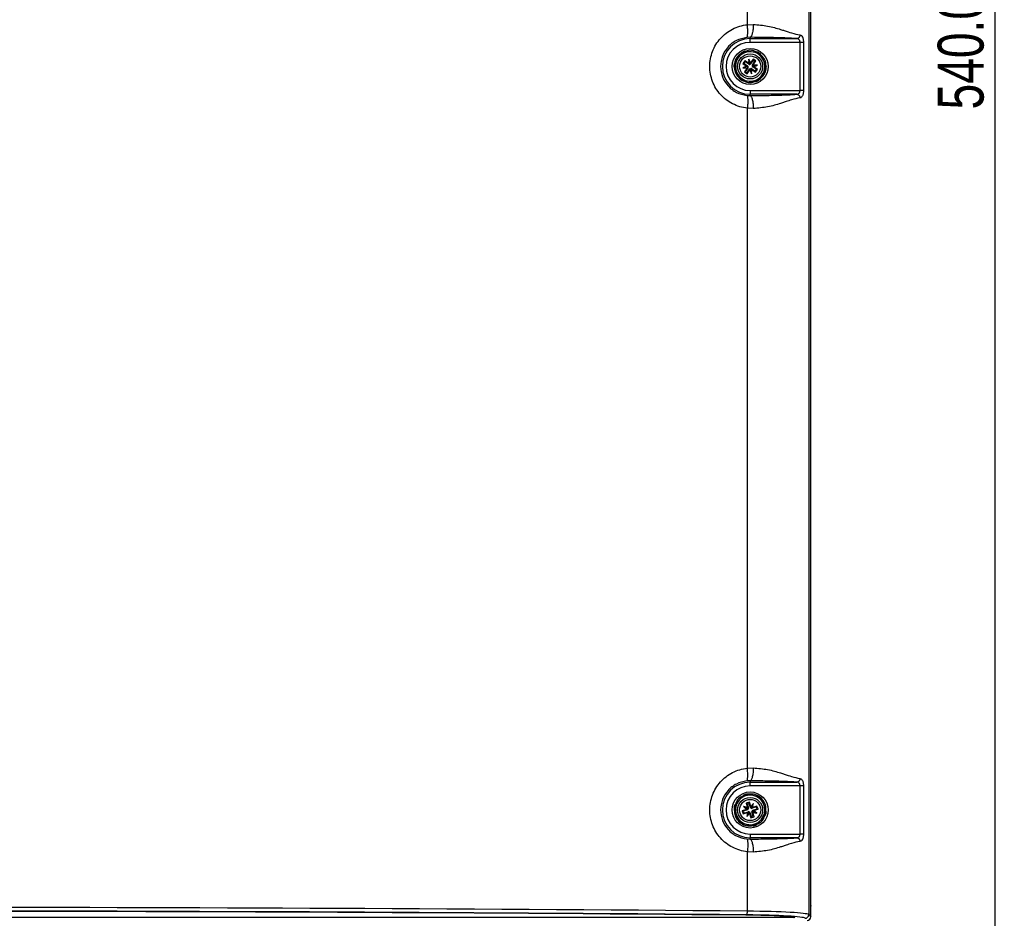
# Paper-space layout 'Sheet1' of a CAD drawing. Header units: millimetres. Extents: x -7 to 420, y -21 to 297.
# Tile 24 of 105: x 81 to 134, y 139 to 188. Entities that reach past the tile are written whole.
import ezdxf

# ---------------------------------------------------------------- set-up
doc = ezdxf.new("R2010")
doc.units = ezdxf.units.MM
doc.header["$PDSIZE"] = -1
doc.styles.add('SLDTEXTSTYLE1', font='TXT', dxfattribs={"width": 0.75})
doc.dimstyles.new('SLDDIMSTYLE1', dxfattribs={"dimtxt": 2.5, "dimasz": 3, "dimexe": 0, "dimexo": 0.0625, "dimtad": 1, "dimdec": 1, "dimlfac": 5, "dimrnd": 1e-09, "dimzin": 4, "dimdsep": 46, "dimtxsty": 'SLDTEXTSTYLE1', "dimblk1": 'CLOSED', "dimblk2": 'CLOSED', "dimsah": 1, "dimcen": 0.09, "dimadec": 0, "dimazin": 1, "dimtfac": 1, "dimtofl": 0, "dimtmove": 0, "dimatfit": 3, "dimldrblk": 'CLOSED', "dimfxl": 1, "dimfrac": 2, "dimtolj": 1, "dimtzin": 12, "dimarcsym": 0})

# ---------------------------------------------------------------- blocks, each defined once
blk = doc.blocks.new('_Closed')
at = {"color": 0, "linetype": 'ByBlock', "lineweight": -2}
for p, q in [((-1, 0.166667), (0, 0)), ((-1, 0.166667), (-1, -0.166667)), ((0, 0), (-1, -0.166667)), ((0, 0), (-1, 0))]:
    blk.add_line(p, q, dxfattribs=at)
blk = doc.blocks.new('_D_7')
at = {"color": 0, "linetype": 'Continuous', "lineweight": -2}
for p, q in [((109.162, 240.265), (133.717, 240.265)), ((133.717, 135.265), (133.717, 237.265)), ((97.962, 132.265), (133.717, 132.265))]:
    blk.add_line(p, q, dxfattribs=at)
at = {"layer": 'Defpoints', "color": 0}
for p in [(109.1, 240.265), (133.717, 240.265), (97.9, 132.265)]:
    blk.add_point(p, dxfattribs=at)
at = {"color": 0, "lineweight": -2, "xscale": 3, "yscale": 3, "zscale": 3}
for p, rotation in [((133.717, 240.265), 90.0000000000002), ((133.717, 132.265), 270.0000000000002)]:
    blk.add_blockref('_Closed', p, dxfattribs=dict(at, rotation=rotation))
at = {"color": 0, "lineweight": 18, "insert": (130.592, 186.265), "char_height": 2.5, "attachment_point": 2, "rotation": 90, "style": 'SLDTEXTSTYLE1'}
blk.add_mtext('\\A1;540.0', dxfattribs=at)

psp = doc.layouts.new('Sheet1')

# ---------------------------------------------------------------- linework, layer by layer
at = {"color": 7, "linetype": 'Continuous', "lineweight": 25}
for p, q in [((123.586, 231.551), (123.586, 139.379)), ((123.7, 139.264), (123.7, 231.665)), ((120.249, 187.735), (120.249, 223.594)), ((120.249, 187.735), (120.572, 187.748)), ((120.4, 187.049), (120.215, 187.041)), ((120.4, 187.049), (120.4, 186.975)), ((120.4, 186.975), (122.934, 186.975)), ((120.4, 186.775), (120.4, 186.975)), ((120.459, 186.263), (120.166, 186.284)), ((123.112, 186.775), (120.4, 186.775)), ((123.112, 184.155), (123.112, 186.775)), ((123.298, 186.775), (123.298, 184.155)), ((119.739, 185.915), (119.573, 185.672)), ((119.904, 186.158), (119.739, 185.915)), ((120.103, 185.775), (120.002, 185.627)), ((120.113, 185.727), (120.103, 185.775)), ((120.309, 185.636), (120.103, 185.775)), ((120.325, 185.858), (120.309, 185.636)), ((120.371, 185.617), (120.325, 185.858)), ((120.422, 185.657), (120.325, 185.858)), ((120.562, 185.863), (120.422, 185.657)), ((120.571, 185.814), (120.428, 185.603)), ((120.752, 186.241), (120.459, 186.263)), ((120.519, 185.541), (120.662, 185.752)), ((120.711, 185.761), (120.562, 185.863)), ((120.571, 185.814), (120.562, 185.863)), ((120.662, 185.752), (120.571, 185.814)), ((120.571, 185.556), (120.711, 185.761)), ((120.662, 185.752), (120.711, 185.761)), ((121.12, 185.813), (120.993, 186.077)), ((121.248, 185.548), (121.12, 185.813)), ((119.552, 185.382), (119.68, 185.117)), ((120.051, 185.636), (120.002, 185.627)), ((120.002, 185.627), (120.208, 185.487)), ((120.208, 185.487), (120.007, 185.39)), ((120.248, 185.436), (120.007, 185.39)), ((120.007, 185.39), (120.229, 185.374)), ((120.113, 185.727), (120.051, 185.636)), ((120.051, 185.636), (120.262, 185.492)), ((120.229, 185.374), (120.089, 185.168)), ((120.323, 185.583), (120.113, 185.727)), ((120.281, 185.388), (120.138, 185.177)), ((120.208, 185.487), (120.251, 185.476)), ((120.265, 185.399), (120.229, 185.374)), ((120.229, 185.115), (120.372, 185.326)), ((120.238, 185.067), (120.378, 185.272)), ((120.29, 185.456), (120.248, 185.436)), ((120.248, 185.436), (120.294, 185.432)), ((120.262, 185.492), (120.251, 185.476)), ((120.281, 185.388), (120.265, 185.399)), ((120.334, 185.599), (120.309, 185.636)), ((120.323, 185.583), (120.334, 185.599)), ((120.371, 185.617), (120.368, 185.57)), ((120.391, 185.575), (120.371, 185.617)), ((120.372, 185.326), (120.388, 185.315)), ((120.378, 185.272), (120.388, 185.315)), ((120.378, 185.272), (120.475, 185.072)), ((120.409, 185.355), (120.429, 185.312)), ((120.422, 185.657), (120.412, 185.614)), ((120.428, 185.603), (120.412, 185.614)), ((120.429, 185.312), (120.432, 185.359)), ((120.429, 185.312), (120.475, 185.072)), ((120.477, 185.346), (120.466, 185.33)), ((120.466, 185.33), (120.491, 185.294)), ((120.475, 185.072), (120.491, 185.294)), ((120.477, 185.346), (120.687, 185.203)), ((120.491, 185.294), (120.697, 185.154)), ((120.552, 185.494), (120.506, 185.497)), ((120.51, 185.473), (120.552, 185.494)), ((120.519, 185.541), (120.535, 185.53)), ((120.535, 185.53), (120.571, 185.556)), ((120.538, 185.437), (120.549, 185.453)), ((120.749, 185.294), (120.538, 185.437)), ((120.592, 185.443), (120.549, 185.453)), ((120.552, 185.494), (120.793, 185.539)), ((120.793, 185.539), (120.571, 185.556)), ((120.592, 185.443), (120.793, 185.539)), ((120.798, 185.303), (120.592, 185.443)), ((120.687, 185.203), (120.749, 185.294)), ((120.697, 185.154), (120.798, 185.303)), ((120.749, 185.294), (120.798, 185.303)), ((121.061, 185.015), (121.227, 185.258)), ((119.68, 185.117), (119.807, 184.852)), ((120.048, 184.689), (120.341, 184.667)), ((120.138, 185.177), (120.089, 185.168)), ((120.089, 185.168), (120.238, 185.067)), ((120.138, 185.177), (120.229, 185.115)), ((120.229, 185.115), (120.238, 185.067)), ((120.687, 185.203), (120.697, 185.154)), ((120.896, 184.772), (121.061, 185.015)), ((120.341, 184.667), (120.634, 184.645)), ((120.4, 184.155), (120.4, 183.955)), ((120.4, 184.155), (123.112, 184.155)), ((120.215, 183.888), (120.4, 183.881)), ((120.4, 183.881), (120.4, 183.955)), ((122.934, 183.955), (120.4, 183.955)), ((120.249, 147.335), (120.249, 183.194)), ((120.572, 183.181), (120.249, 183.194)), ((120.249, 147.335), (120.572, 147.348)), ((120.4, 146.649), (120.215, 146.641)), ((120.4, 146.649), (120.4, 146.575)), ((120.4, 146.575), (122.934, 146.575)), ((120.4, 146.375), (120.4, 146.575)), ((123.112, 146.375), (120.4, 146.375)), ((123.112, 143.755), (123.112, 146.375)), ((123.298, 146.375), (123.298, 143.755)), ((119.806, 145.601), (119.609, 145.383)), ((120.004, 145.819), (119.806, 145.601)), ((120.568, 145.847), (120.28, 145.909)), ((120.855, 145.785), (120.568, 145.847)), ((119.548, 145.099), (119.639, 144.819)), ((120.209, 145.098), (119.973, 145.021)), ((120.259, 145.077), (120.017, 144.999)), ((120.262, 145.2), (120.044, 145.247)), ((120.044, 145.247), (120.209, 145.098)), ((120.262, 145.135), (120.044, 145.247)), ((120.357, 145.492), (120.185, 145.437)), ((120.185, 145.437), (120.262, 145.2)), ((120.229, 145.414), (120.185, 145.437)), ((120.253, 145.096), (120.209, 145.098)), ((120.334, 145.448), (120.229, 145.414)), ((120.229, 145.414), (120.308, 145.172)), ((120.259, 145.077), (120.253, 145.096)), ((120.262, 145.2), (120.289, 145.166)), ((120.308, 145.126), (120.262, 145.135)), ((120.262, 145.135), (120.297, 145.104)), ((120.308, 145.172), (120.289, 145.166)), ((120.334, 145.448), (120.357, 145.492)), ((120.412, 145.205), (120.334, 145.448)), ((120.433, 145.256), (120.357, 145.492)), ((120.412, 145.205), (120.431, 145.211)), ((120.431, 145.211), (120.433, 145.256)), ((120.582, 145.421), (120.433, 145.256)), ((120.471, 145.203), (120.439, 145.168)), ((120.461, 145.157), (120.471, 145.203)), ((120.471, 145.203), (120.582, 145.421)), ((120.536, 145.203), (120.501, 145.176)), ((120.507, 145.157), (120.501, 145.176)), ((120.749, 145.235), (120.507, 145.157)), ((120.536, 145.203), (120.582, 145.421)), ((120.772, 145.279), (120.536, 145.203)), ((120.541, 145.052), (120.783, 145.131)), ((120.591, 145.032), (120.827, 145.108)), ((120.749, 145.235), (120.772, 145.279)), ((120.783, 145.131), (120.749, 145.235)), ((120.827, 145.108), (120.772, 145.279)), ((120.783, 145.131), (120.827, 145.108)), ((121.161, 145.311), (121.071, 145.591)), ((121.252, 145.031), (121.161, 145.311)), ((119.639, 144.819), (119.729, 144.539)), ((119.973, 145.021), (120.028, 144.85)), ((120.017, 144.999), (119.973, 145.021)), ((120.017, 144.999), (120.051, 144.894)), ((120.028, 144.85), (120.264, 144.926)), ((120.051, 144.894), (120.028, 144.85)), ((120.051, 144.894), (120.293, 144.972)), ((120.329, 144.927), (120.218, 144.709)), ((120.264, 144.926), (120.218, 144.709)), ((120.218, 144.709), (120.367, 144.874)), ((120.264, 144.926), (120.299, 144.954)), ((120.293, 144.972), (120.299, 144.954)), ((120.339, 144.972), (120.329, 144.927)), ((120.329, 144.927), (120.361, 144.961)), ((120.369, 144.918), (120.367, 144.874)), ((120.367, 144.874), (120.443, 144.637)), ((120.388, 144.924), (120.369, 144.918)), ((120.388, 144.924), (120.466, 144.681)), ((120.443, 144.637), (120.615, 144.693)), ((120.466, 144.681), (120.443, 144.637)), ((120.466, 144.681), (120.571, 144.715)), ((120.492, 145.004), (120.538, 144.994)), ((120.492, 144.958), (120.511, 144.964)), ((120.571, 144.715), (120.492, 144.958)), ((120.538, 144.994), (120.503, 145.026)), ((120.538, 144.929), (120.511, 144.964)), ((120.538, 144.994), (120.756, 144.883)), ((120.538, 144.929), (120.756, 144.883)), ((120.615, 144.693), (120.538, 144.929)), ((120.541, 145.052), (120.547, 145.034)), ((120.547, 145.034), (120.591, 145.032)), ((120.571, 144.715), (120.615, 144.693)), ((120.756, 144.883), (120.591, 145.032)), ((120.796, 144.31), (120.994, 144.528)), ((120.994, 144.528), (121.191, 144.747)), ((119.945, 144.344), (120.232, 144.283)), ((120.232, 144.283), (120.52, 144.221)), ((120.215, 143.488), (120.4, 143.481)), ((120.4, 143.755), (120.4, 143.555)), ((120.4, 143.755), (123.112, 143.755)), ((120.4, 143.481), (120.4, 143.555)), ((122.934, 143.555), (120.4, 143.555)), ((120.249, 139.565), (120.249, 142.794)), ((120.572, 142.781), (120.249, 142.794)), ((123.7, 139.868), (123.7, 139.865)), ((123.7, 139.865), (123.7, 139.844)), ((122.788, 139.217), (80.214, 139.217)), ((123.586, 139.379), (123.7, 139.264))]:
    psp.add_line(p, q, dxfattribs=at)
at = {"color": 8, "linetype": 'Continuous', "lineweight": 25}
psp.add_line((122.788, 139.217), (122.726, 139.246), dxfattribs=at)
at = {"color": 7, "linetype": 'Continuous', "lineweight": 25}
for centre, radius in [((120.4, 185.465), 0.98), ((120.4, 185.465), 0.68), ((120.4, 185.465), 0.576), ((120.4, 145.065), 0.98), ((120.4, 145.065), 0.68), ((120.4, 145.065), 0.576)]:
    psp.add_circle(centre, radius, dxfattribs=at)
for centre, radius, start, end in [((120.4, 185.465), 1.51, 90, 270), ((120.4, 185.465), 1.31, 90, 270), ((120.4, 185.465), 0.852, 105.9536, 125.582), ((120.4, 185.465), 0.882, 110.6698, 120.8658), ((120.4, 185.465), 0.8, 145.7678, 205.7678), ((120.4, 185.465), 0.8, 85.7678, 145.7678), ((120.4, 185.465), 0.8, 25.7678, 85.7678), ((120.4, 185.465), 0.852, 45.9536, 65.582), ((120.4, 185.465), 0.882, 50.6698, 60.8658), ((120.4, 185.465), 0.8, 325.7678, 25.7678), ((120.4, 185.465), 0.882, 170.6698, 180.8658), ((120.4, 185.465), 0.852, 165.9536, 185.582), ((120.219, 185.43), 0.075, 20.0978, 55.7678), ((120.219, 185.43), 0.075, 325.7678, 1.4378), ((120.366, 185.645), 0.075, 235.7678, 271.4378), ((120.434, 185.284), 0.075, 110.0978, 145.7678), ((120.366, 185.645), 0.075, 290.0978, 325.7678), ((120.434, 185.284), 0.075, 55.7678, 91.4378), ((120.581, 185.499), 0.075, 145.7678, 181.4378), ((120.581, 185.499), 0.075, 200.0978, 235.7678), ((120.4, 185.465), 0.852, 345.9536, 5.582), ((120.4, 185.465), 0.882, 350.6698, 0.8658), ((120.4, 185.465), 0.8, 205.7678, 265.7678), ((120.4, 185.465), 0.852, 225.9536, 245.582), ((120.4, 185.465), 0.882, 230.6698, 240.8658), ((120.4, 185.465), 0.8, 265.7678, 325.7678), ((120.4, 185.465), 0.852, 285.9536, 305.582), ((120.4, 185.465), 0.882, 290.6698, 300.8658), ((120.4, 145.065), 1.51, 90, 270), ((120.4, 145.065), 1.31, 90, 270), ((120.4, 145.065), 0.8, 137.9008, 197.9008), ((120.4, 145.065), 0.8, 77.9008, 137.9008), ((120.4, 145.065), 0.852, 98.0866, 117.715), ((120.4, 145.065), 0.882, 102.8027, 112.9988), ((120.4, 145.065), 0.8, 17.9008, 77.9008), ((120.4, 145.065), 0.852, 38.0866, 57.715), ((120.4, 145.065), 0.882, 42.8027, 52.9988), ((120.4, 145.065), 0.882, 162.8027, 172.9988), ((120.4, 145.065), 0.852, 158.0866, 177.715), ((120.236, 145.148), 0.075, 287.9008, 323.5708), ((120.236, 145.148), 0.075, 342.2308, 17.9008), ((120.484, 145.228), 0.075, 197.9008, 233.5708), ((120.484, 145.228), 0.075, 252.2308, 287.9008), ((120.4, 145.065), 0.8, 317.9008, 17.9008), ((120.4, 145.065), 0.8, 197.9008, 257.9008), ((120.4, 145.065), 0.852, 218.0866, 237.715), ((120.4, 145.065), 0.8, 257.9008, 317.9008), ((120.316, 144.901), 0.075, 72.2308, 107.9008), ((120.316, 144.901), 0.075, 17.9008, 53.5708), ((120.564, 144.981), 0.075, 162.2308, 197.9008), ((120.564, 144.981), 0.075, 107.9008, 143.5708), ((120.4, 145.065), 0.852, 338.0866, 357.715), ((120.4, 145.065), 0.882, 342.8027, 352.9988), ((120.4, 145.065), 0.882, 222.8027, 232.9988), ((120.4, 145.065), 0.852, 278.0866, 297.715), ((120.4, 145.065), 0.882, 282.8027, 292.9988), ((119.882, 139.523), 0.369, 334.747, 6.5469), ((123.385, 139.379), 0.2, 270.1832, 359.8176)]:
    psp.add_arc(centre, radius, start, end, dxfattribs=at)
for centre, major_axis, ratio, start_param, end_param in [((120.244, 185.38), (-0.0444, 0.0919), 0.833591, 5.212777, 5.681932), ((120.224, 185.487), (0.008, 0.102), 0.833591, 3.742846, 4.212001), ((120.422, 185.641), (0.102, -0.008), 0.833591, 3.742846, 4.212001), ((120.485, 185.309), (0.0919, 0.0444), 0.833591, 2.071184, 2.540339), ((120.315, 185.621), (0.0919, 0.0444), 0.833591, 5.212777, 5.681932), ((120.378, 185.288), (0.102, -0.008), 0.833591, 0.601253, 1.070408), ((120.576, 185.443), (0.008, 0.102), 0.833591, 0.601253, 1.070408), ((120.556, 185.55), (-0.0444, 0.0919), 0.833591, 2.071184, 2.540339), ((120.274, 145.19), (0.0684, 0.0757), 0.833591, 3.742846, 4.212001), ((120.225, 145.093), (0.0214, 0.0998), 0.833591, 5.212777, 5.681932), ((120.526, 145.191), (0.0757, -0.0684), 0.833591, 3.742846, 4.212001), ((120.429, 145.24), (0.0998, -0.0214), 0.833591, 5.212777, 5.681932), ((120.371, 144.889), (0.0998, -0.0214), 0.833591, 2.071184, 2.540339), ((120.274, 144.939), (0.0757, -0.0684), 0.833591, 0.601253, 1.070408), ((120.575, 145.036), (0.0214, 0.0998), 0.833591, 2.071184, 2.540339), ((120.526, 144.939), (0.0684, 0.0757), 0.833591, 0.601253, 1.070408), ((71.9, 124.379), (293.957, 0), 0.052372, 1.405568, 1.568719), ((71.9, 124.18), (293.757, 0), 0.052408, 1.405568, 1.568719), ((71.9, 124.172), (293.62, 0), 0.052408, 1.405644, 1.568294), ((119.591, 139.168), (3.532, 0), 0.052408, 0.455785, 1.405644), ((119.591, 139.169), (3.8, 0), 0.052408, 0.05236, 1.405568), ((119.591, 139.368), (4, 0), 0.049787, 0.05236, 1.405568), ((123.5, 139.265), (0.142, -0.142), 0.997265, 5.499157, 7.067214)]:
    psp.add_ellipse(centre, major_axis=major_axis, ratio=ratio, start_param=start_param, end_param=end_param, dxfattribs=at)
for points, knots in [([(120.249, 183.194), (120.11, 183.217), (119.833, 183.262), (119.442, 183.424), (119.087, 183.648), (118.781, 183.933), (118.53, 184.269), (118.346, 184.644), (118.232, 185.047), (118.194, 185.463), (118.232, 185.88), (118.345, 186.283), (118.529, 186.658), (118.779, 186.995), (119.086, 187.28), (119.44, 187.505), (119.832, 187.668), (120.11, 187.713), (120.249, 187.735)], [0, 0, 0, 0, 0.063608, 0.126727, 0.18935, 0.251898, 0.313893, 0.376102, 0.437819, 0.499852, 0.561624, 0.623595, 0.685713, 0.74778, 0.810384, 0.872916, 0.936255, 1, 1, 1, 1]), ([(120.215, 187.041), (120.228, 187.056), (120.253, 187.087), (120.271, 187.25), (120.272, 187.477), (120.256, 187.651), (120.249, 187.735)], [0, 0, 0, 0, 0.241, 0.5, 0.758999, 1, 1, 1, 1]), ([(120.572, 187.748), (120.568, 187.663), (120.561, 187.485), (120.521, 187.254), (120.464, 187.09), (120.421, 187.062), (120.4, 187.049)], [0, 0, 0, 0, 0.240753, 0.5, 0.759248, 1, 1, 1, 1]), ([(120.572, 187.748), (120.838, 187.727), (121.373, 187.685), (121.912, 187.522), (122.332, 187.388), (122.717, 187.252), (122.963, 187.203), (123.109, 187.174)], [0, 0, 0, 0, 0.249011, 0.500867, 0.582292, 0.752522, 1, 1, 1, 1]), ([(120.215, 187.041), (120.024, 187), (119.644, 186.919), (119.176, 186.547), (118.867, 186.046), (118.76, 185.464), (118.868, 184.882), (119.177, 184.382), (119.645, 184.01), (120.024, 183.929), (120.215, 183.888)], [0, 0, 0, 0, 0.127594, 0.252925, 0.376896, 0.500147, 0.623405, 0.747394, 0.872761, 1, 1, 1, 1]), ([(122.934, 186.975), (122.864, 186.981), (122.724, 186.992), (122.443, 187.006), (122.126, 187.018), (121.751, 187.028), (121.326, 187.037), (120.863, 187.043), (120.555, 187.047), (120.4, 187.049)], [0, 0, 0, 0, 0.1311968, 0.2621933, 0.3871764, 0.5201504, 0.6833778, 0.8399205, 1, 1, 1, 1]), ([(123.109, 187.174), (123.107, 187.15), (123.102, 187.112), (123.08, 187.066), (123.057, 187.034), (123.029, 187.008), (122.989, 186.983), (122.955, 186.978), (122.934, 186.975)], [0, 0, 0, 0, 0.239798, 0.368582, 0.499999, 0.63142, 0.760197, 1, 1, 1, 1]), ([(123.112, 186.775), (123.112, 186.788), (123.11, 186.814), (123.101, 186.852), (123.085, 186.887), (123.056, 186.928), (123.006, 186.964), (122.959, 186.971), (122.934, 186.975)], [0, 0, 0, 0, 0.107813, 0.218707, 0.335148, 0.459274, 0.713698, 1, 1, 1, 1]), ([(123.109, 187.174), (123.136, 187.167), (123.188, 187.152), (123.239, 187.079), (123.269, 187), (123.285, 186.931), (123.296, 186.855), (123.297, 186.802), (123.298, 186.775)], [0, 0, 0, 0, 0.262352, 0.509964, 0.633754, 0.754674, 0.877887, 1, 1, 1, 1]), ([(120.166, 186.284), (120.151, 186.285), (120.132, 186.287), (120.108, 186.289), (120.097, 186.289), (120.09, 186.29), (120.089, 186.29), (120.089, 186.29), (120.089, 186.29)], [0, 0, 0, 0, 0.4703211, 0.6315136, 0.834243, 0.9120358, 0.9905192, 1, 1, 1, 1]), ([(120.759, 186.24), (120.72, 186.262), (120.583, 186.339), (120.36, 186.357), (120.208, 186.302), (120.16, 186.285)], [0, 0, 0, 0, 0.217732, 0.756405, 1, 1, 1, 1]), ([(123.298, 186.775), (123.289, 186.775), (123.271, 186.775), (123.226, 186.775), (123.171, 186.775), (123.132, 186.775), (123.112, 186.775)], [0, 0, 0, 0, 0.244422, 0.499997, 0.755564, 1, 1, 1, 1]), ([(119.91, 186.167), (119.847, 186.122), (119.696, 186.011), (119.577, 185.815), (119.565, 185.681), (119.563, 185.656)], [0, 0, 0, 0, 0.365885, 0.884077, 1, 1, 1, 1]), ([(119.948, 186.222), (119.947, 186.222), (119.947, 186.221), (119.945, 186.218), (119.939, 186.21), (119.926, 186.189), (119.913, 186.171), (119.904, 186.158)], [0, 0, 0, 0, 0.057898, 0.136268, 0.258184, 0.495081, 1, 1, 1, 1]), ([(120.829, 186.235), (120.829, 186.235), (120.829, 186.235), (120.826, 186.235), (120.818, 186.236), (120.794, 186.238), (120.77, 186.24), (120.752, 186.241), (120.752, 186.241)], [0, 0, 0, 0, 0.0532089, 0.1177034, 0.2272173, 0.4302937, 0.9973293, 1, 1, 1, 1]), ([(120.993, 186.077), (120.986, 186.09), (120.978, 186.108), (120.968, 186.129), (120.962, 186.14), (120.96, 186.146), (120.959, 186.147), (120.959, 186.147), (120.959, 186.147)], [0, 0, 0, 0, 0.470315, 0.6315, 0.834248, 0.912028, 0.990519, 1, 1, 1, 1]), ([(121.258, 185.527), (121.26, 185.547), (121.27, 185.677), (121.18, 185.895), (121.042, 186.036), (120.98, 186.098)], [0, 0, 0, 0, 0.091825, 0.597974, 1, 1, 1, 1]), ([(119.518, 185.451), (119.518, 185.451), (119.518, 185.451), (119.519, 185.449), (119.522, 185.443), (119.529, 185.428), (119.54, 185.406), (119.548, 185.389), (119.552, 185.382)], [0, 0, 0, 0, 0.0354683, 0.0982643, 0.1957026, 0.3674264, 0.7405075, 1, 1, 1, 1]), ([(119.573, 185.672), (119.572, 185.67), (119.564, 185.658), (119.553, 185.641), (119.54, 185.624), (119.534, 185.615), (119.531, 185.61), (119.53, 185.608), (119.53, 185.608), (119.53, 185.608)], [0, 0, 0, 0, 0.0520465, 0.4887529, 0.6512892, 0.8148056, 0.8958843, 0.9777843, 1, 1, 1, 1]), ([(119.533, 185.397), (119.553, 185.286), (119.593, 185.063), (119.747, 184.896), (119.824, 184.812)], [0, 0, 0, 0, 0.495834, 1, 1, 1, 1]), ([(120.88, 184.745), (120.959, 184.81), (121.122, 184.944), (121.241, 185.154), (121.245, 185.275), (121.246, 185.285)], [0, 0, 0, 0, 0.456345, 0.952264, 1, 1, 1, 1]), ([(121.227, 185.258), (121.231, 185.264), (121.242, 185.281), (121.256, 185.301), (121.266, 185.315), (121.269, 185.32), (121.27, 185.322), (121.27, 185.322), (121.27, 185.322)], [0, 0, 0, 0, 0.246954, 0.653626, 0.816134, 0.898581, 0.968253, 1, 1, 1, 1]), ([(121.282, 185.478), (121.282, 185.478), (121.282, 185.478), (121.281, 185.48), (121.278, 185.486), (121.271, 185.501), (121.26, 185.523), (121.252, 185.541), (121.248, 185.548)], [0, 0, 0, 0, 0.035469, 0.098258, 0.195705, 0.367418, 0.740507, 1, 1, 1, 1]), ([(119.807, 184.852), (119.814, 184.839), (119.822, 184.822), (119.832, 184.8), (119.838, 184.79), (119.84, 184.784), (119.841, 184.783), (119.841, 184.783), (119.841, 184.783)], [0, 0, 0, 0, 0.470312, 0.631509, 0.834249, 0.912025, 0.99052, 1, 1, 1, 1]), ([(119.971, 184.694), (119.971, 184.694), (119.971, 184.694), (119.974, 184.694), (119.982, 184.693), (120.006, 184.692), (120.03, 184.69), (120.048, 184.689), (120.048, 184.689)], [0, 0, 0, 0, 0.053209, 0.117719, 0.227212, 0.430319, 0.997361, 1, 1, 1, 1]), ([(120.042, 184.689), (120.099, 184.661), (120.255, 184.584), (120.48, 184.574), (120.614, 184.631), (120.646, 184.644)], [0, 0, 0, 0, 0.3027818, 0.835177, 1, 1, 1, 1]), ([(120.852, 184.708), (120.853, 184.708), (120.853, 184.708), (120.856, 184.712), (120.862, 184.721), (120.876, 184.742), (120.888, 184.76), (120.896, 184.772)], [0, 0, 0, 0, 0.0653967, 0.1471839, 0.2772344, 0.5361888, 1, 1, 1, 1]), ([(120.634, 184.645), (120.649, 184.644), (120.668, 184.643), (120.692, 184.641), (120.703, 184.64), (120.71, 184.64), (120.711, 184.64), (120.711, 184.64), (120.711, 184.64)], [0, 0, 0, 0, 0.470297, 0.631492, 0.834251, 0.912026, 0.990519, 1, 1, 1, 1]), ([(122.934, 183.955), (122.958, 183.958), (123.006, 183.965), (123.056, 184.002), (123.085, 184.042), (123.101, 184.077), (123.11, 184.115), (123.112, 184.141), (123.112, 184.155)], [0, 0, 0, 0, 0.2851334, 0.5405792, 0.6647438, 0.7812238, 0.8921504, 1, 1, 1, 1]), ([(123.298, 184.155), (123.297, 184.128), (123.296, 184.074), (123.285, 183.998), (123.269, 183.929), (123.239, 183.851), (123.188, 183.777), (123.136, 183.763), (123.109, 183.755)], [0, 0, 0, 0, 0.12185, 0.2448099, 0.3660357, 0.4901818, 0.7387495, 1, 1, 1, 1]), ([(123.298, 184.155), (123.289, 184.155), (123.271, 184.155), (123.226, 184.155), (123.171, 184.155), (123.132, 184.155), (123.112, 184.155)], [0, 0, 0, 0, 0.244422, 0.499997, 0.755564, 1, 1, 1, 1]), ([(120.215, 183.888), (120.228, 183.874), (120.253, 183.843), (120.271, 183.679), (120.272, 183.452), (120.256, 183.278), (120.249, 183.194)], [0, 0, 0, 0, 0.241, 0.5, 0.758999, 1, 1, 1, 1]), ([(120.4, 183.881), (120.554, 183.882), (120.861, 183.886), (121.325, 183.893), (121.751, 183.901), (122.126, 183.911), (122.443, 183.923), (122.724, 183.937), (122.864, 183.949), (122.934, 183.955)], [0, 0, 0, 0, 0.158442, 0.316592, 0.47985, 0.612787, 0.737807, 0.868803, 1, 1, 1, 1]), ([(120.4, 183.881), (120.421, 183.867), (120.464, 183.839), (120.521, 183.675), (120.561, 183.444), (120.568, 183.267), (120.572, 183.181)], [0, 0, 0, 0, 0.240753, 0.500001, 0.759247, 1, 1, 1, 1]), ([(123.109, 183.755), (122.964, 183.726), (122.744, 183.683), (122.428, 183.575), (122.227, 183.509), (121.912, 183.408), (121.373, 183.244), (120.838, 183.202), (120.572, 183.181)], [0, 0, 0, 0, 0.247458, 0.372946, 0.417756, 0.499175, 0.751009, 1, 1, 1, 1]), ([(122.934, 183.955), (122.955, 183.952), (122.989, 183.947), (123.029, 183.921), (123.057, 183.896), (123.08, 183.864), (123.102, 183.818), (123.107, 183.78), (123.109, 183.755)], [0, 0, 0, 0, 0.239804, 0.36858, 0.500003, 0.63142, 0.760204, 1, 1, 1, 1]), ([(120.249, 142.794), (120.11, 142.817), (119.833, 142.862), (119.442, 143.024), (119.087, 143.248), (118.781, 143.533), (118.53, 143.869), (118.346, 144.244), (118.232, 144.647), (118.194, 145.063), (118.232, 145.48), (118.345, 145.883), (118.529, 146.258), (118.779, 146.595), (119.086, 146.88), (119.44, 147.105), (119.832, 147.268), (120.11, 147.313), (120.249, 147.335)], [0, 0, 0, 0, 0.063608, 0.126727, 0.18935, 0.251899, 0.313893, 0.376101, 0.437818, 0.499851, 0.561624, 0.623595, 0.685713, 0.74778, 0.810384, 0.872916, 0.936255, 1, 1, 1, 1]), ([(120.215, 146.641), (120.228, 146.656), (120.253, 146.687), (120.271, 146.85), (120.272, 147.077), (120.256, 147.251), (120.249, 147.335)], [0, 0, 0, 0, 0.241001, 0.500001, 0.759, 1, 1, 1, 1]), ([(120.572, 147.348), (120.568, 147.263), (120.561, 147.085), (120.521, 146.854), (120.464, 146.69), (120.421, 146.662), (120.4, 146.649)], [0, 0, 0, 0, 0.240753, 0.499999, 0.759247, 1, 1, 1, 1]), ([(120.572, 147.348), (120.838, 147.327), (121.373, 147.285), (121.912, 147.122), (122.332, 146.988), (122.717, 146.852), (122.963, 146.803), (123.109, 146.774)], [0, 0, 0, 0, 0.249011, 0.500867, 0.582292, 0.752522, 1, 1, 1, 1]), ([(123.109, 146.774), (123.107, 146.75), (123.102, 146.712), (123.08, 146.666), (123.057, 146.634), (123.029, 146.608), (122.989, 146.583), (122.955, 146.578), (122.934, 146.575)], [0, 0, 0, 0, 0.239799, 0.368576, 0.5, 0.631419, 0.760195, 1, 1, 1, 1]), ([(123.109, 146.774), (123.136, 146.767), (123.188, 146.752), (123.239, 146.679), (123.269, 146.6), (123.285, 146.531), (123.296, 146.455), (123.297, 146.402), (123.298, 146.375)], [0, 0, 0, 0, 0.26235, 0.509963, 0.633754, 0.754672, 0.877887, 1, 1, 1, 1]), ([(120.215, 146.641), (120.024, 146.6), (119.644, 146.519), (119.176, 146.147), (118.867, 145.646), (118.76, 145.064), (118.868, 144.482), (119.177, 143.982), (119.645, 143.61), (120.024, 143.529), (120.215, 143.488)], [0, 0, 0, 0, 0.127594, 0.252925, 0.376896, 0.500146, 0.623404, 0.747393, 0.872761, 1, 1, 1, 1]), ([(122.934, 146.575), (122.864, 146.581), (122.724, 146.592), (122.443, 146.606), (122.126, 146.618), (121.751, 146.628), (121.326, 146.637), (120.863, 146.643), (120.555, 146.647), (120.4, 146.649)], [0, 0, 0, 0, 0.1311968, 0.2621933, 0.3871763, 0.5201504, 0.6833778, 0.8399205, 1, 1, 1, 1]), ([(123.112, 146.375), (123.112, 146.388), (123.11, 146.414), (123.101, 146.452), (123.085, 146.487), (123.056, 146.528), (123.006, 146.564), (122.959, 146.571), (122.934, 146.575)], [0, 0, 0, 0, 0.107811, 0.218708, 0.335151, 0.459275, 0.713699, 1, 1, 1, 1]), ([(123.298, 146.375), (123.289, 146.375), (123.271, 146.375), (123.226, 146.375), (123.171, 146.375), (123.132, 146.375), (123.112, 146.375)], [0, 0, 0, 0, 0.244422, 0.499997, 0.755564, 1, 1, 1, 1]), ([(120.007, 145.823), (119.951, 145.796), (119.794, 145.72), (119.648, 145.548), (119.61, 145.408), (119.602, 145.374)], [0, 0, 0, 0, 0.302783, 0.83518, 1, 1, 1, 1]), ([(120.055, 145.877), (120.055, 145.877), (120.055, 145.876), (120.053, 145.874), (120.048, 145.868), (120.031, 145.85), (120.015, 145.832), (120.004, 145.819), (120.004, 145.819)], [0, 0, 0, 0, 0.053211, 0.117715, 0.22721, 0.430318, 0.997356, 1, 1, 1, 1]), ([(120.28, 145.909), (120.266, 145.912), (120.247, 145.916), (120.224, 145.921), (120.212, 145.923), (120.206, 145.924), (120.205, 145.925), (120.205, 145.925), (120.205, 145.925)], [0, 0, 0, 0, 0.470306, 0.631494, 0.834247, 0.912026, 0.99052, 1, 1, 1, 1]), ([(120.897, 145.773), (120.891, 145.779), (120.808, 145.863), (120.57, 145.939), (120.35, 145.926), (120.238, 145.92)], [0, 0, 0, 0, 0.0377117, 0.5148481, 1, 1, 1, 1]), ([(120.931, 145.769), (120.931, 145.769), (120.931, 145.769), (120.928, 145.77), (120.922, 145.771), (120.905, 145.775), (120.882, 145.78), (120.863, 145.784), (120.855, 145.785)], [0, 0, 0, 0, 0.0354683, 0.0982692, 0.1957119, 0.3674371, 0.7405154, 1, 1, 1, 1]), ([(121.071, 145.591), (121.07, 145.592), (121.066, 145.606), (121.06, 145.625), (121.053, 145.646), (121.05, 145.656), (121.048, 145.662), (121.047, 145.664), (121.047, 145.664), (121.047, 145.664)], [0, 0, 0, 0, 0.052033, 0.488755, 0.651288, 0.814803, 0.895884, 0.977783, 1, 1, 1, 1]), ([(121.255, 145.02), (121.258, 145.098), (121.264, 145.285), (121.181, 145.502), (121.079, 145.595), (121.059, 145.614)], [0, 0, 0, 0, 0.360904, 0.872047, 1, 1, 1, 1]), ([(119.525, 145.172), (119.525, 145.172), (119.525, 145.172), (119.526, 145.167), (119.53, 145.157), (119.537, 145.133), (119.544, 145.112), (119.548, 145.099)], [0, 0, 0, 0, 0.065399, 0.147169, 0.277244, 0.536167, 1, 1, 1, 1]), ([(119.535, 145.155), (119.537, 145.045), (119.542, 144.824), (119.638, 144.592), (119.731, 144.514), (119.739, 144.507)], [0, 0, 0, 0, 0.478499, 0.954207, 1, 1, 1, 1]), ([(119.609, 145.383), (119.6, 145.372), (119.587, 145.358), (119.571, 145.34), (119.563, 145.331), (119.558, 145.327), (119.557, 145.326), (119.557, 145.326), (119.557, 145.326)], [0, 0, 0, 0, 0.470298, 0.631505, 0.834245, 0.912033, 0.990519, 1, 1, 1, 1]), ([(119.729, 144.539), (119.731, 144.532), (119.738, 144.513), (119.745, 144.489), (119.75, 144.473), (119.752, 144.468), (119.753, 144.466), (119.753, 144.465), (119.753, 144.465)], [0, 0, 0, 0, 0.246941, 0.653627, 0.816147, 0.898572, 0.968256, 1, 1, 1, 1]), ([(120.792, 144.305), (120.834, 144.323), (120.978, 144.383), (121.129, 144.548), (121.179, 144.703), (121.194, 144.751)], [0, 0, 0, 0, 0.217735, 0.756405, 1, 1, 1, 1]), ([(121.191, 144.747), (121.2, 144.757), (121.213, 144.772), (121.229, 144.789), (121.237, 144.798), (121.242, 144.803), (121.243, 144.804), (121.243, 144.804), (121.243, 144.804)], [0, 0, 0, 0, 0.470321, 0.631508, 0.834247, 0.912022, 0.99052, 1, 1, 1, 1]), ([(121.275, 144.957), (121.275, 144.957), (121.275, 144.958), (121.274, 144.962), (121.271, 144.971), (121.263, 144.994), (121.256, 145.016), (121.252, 145.031)], [0, 0, 0, 0, 0.0578953, 0.1362734, 0.2581762, 0.4950722, 1, 1, 1, 1]), ([(119.869, 144.36), (119.869, 144.36), (119.869, 144.36), (119.872, 144.36), (119.878, 144.358), (119.895, 144.355), (119.918, 144.35), (119.937, 144.346), (119.945, 144.344)], [0, 0, 0, 0, 0.035467, 0.098254, 0.195694, 0.367421, 0.74049, 1, 1, 1, 1]), ([(119.922, 144.349), (119.937, 144.335), (120.034, 144.248), (120.258, 144.185), (120.452, 144.207), (120.536, 144.217)], [0, 0, 0, 0, 0.092891, 0.604932, 1, 1, 1, 1]), ([(120.52, 144.221), (120.534, 144.218), (120.553, 144.214), (120.576, 144.209), (120.588, 144.206), (120.594, 144.205), (120.595, 144.205), (120.595, 144.205), (120.595, 144.205)], [0, 0, 0, 0, 0.4703213, 0.6315117, 0.8342548, 0.9120361, 0.9905191, 1, 1, 1, 1]), ([(120.745, 144.253), (120.745, 144.253), (120.745, 144.253), (120.747, 144.256), (120.752, 144.262), (120.769, 144.279), (120.785, 144.297), (120.796, 144.31), (120.796, 144.31)], [0, 0, 0, 0, 0.05321, 0.117705, 0.227214, 0.430301, 0.997356, 1, 1, 1, 1]), ([(120.215, 143.488), (120.228, 143.474), (120.253, 143.443), (120.271, 143.279), (120.272, 143.052), (120.256, 142.878), (120.249, 142.794)], [0, 0, 0, 0, 0.241, 0.5, 0.759, 1, 1, 1, 1]), ([(120.4, 143.481), (120.554, 143.482), (120.861, 143.486), (121.325, 143.493), (121.751, 143.501), (122.126, 143.511), (122.443, 143.523), (122.724, 143.537), (122.864, 143.549), (122.934, 143.555)], [0, 0, 0, 0, 0.158442, 0.316592, 0.47985, 0.612787, 0.737807, 0.868803, 1, 1, 1, 1]), ([(120.4, 143.481), (120.421, 143.467), (120.464, 143.439), (120.521, 143.275), (120.561, 143.044), (120.568, 142.867), (120.572, 142.781)], [0, 0, 0, 0, 0.240752, 0.500001, 0.759247, 1, 1, 1, 1]), ([(122.934, 143.555), (122.958, 143.558), (123.006, 143.565), (123.056, 143.602), (123.085, 143.642), (123.101, 143.677), (123.11, 143.715), (123.112, 143.741), (123.112, 143.755)], [0, 0, 0, 0, 0.2851348, 0.5405821, 0.6647471, 0.7812273, 0.8921543, 1, 1, 1, 1]), ([(122.934, 143.555), (122.955, 143.552), (122.989, 143.547), (123.029, 143.521), (123.057, 143.496), (123.08, 143.464), (123.102, 143.418), (123.107, 143.38), (123.109, 143.355)], [0, 0, 0, 0, 0.239802, 0.368577, 0.500002, 0.631417, 0.760202, 1, 1, 1, 1]), ([(123.298, 143.755), (123.297, 143.728), (123.296, 143.674), (123.285, 143.598), (123.269, 143.529), (123.239, 143.451), (123.188, 143.377), (123.136, 143.363), (123.109, 143.355)], [0, 0, 0, 0, 0.1218489, 0.2448089, 0.3660347, 0.4901826, 0.7387487, 1, 1, 1, 1]), ([(123.298, 143.755), (123.289, 143.755), (123.271, 143.755), (123.226, 143.755), (123.171, 143.755), (123.132, 143.755), (123.112, 143.755)], [0, 0, 0, 0, 0.244422, 0.499997, 0.755564, 1, 1, 1, 1]), ([(123.109, 143.355), (122.964, 143.326), (122.744, 143.283), (122.428, 143.175), (122.227, 143.109), (121.912, 143.008), (121.373, 142.844), (120.838, 142.802), (120.572, 142.781)], [0, 0, 0, 0, 0.247458, 0.372946, 0.417756, 0.499175, 0.751009, 1, 1, 1, 1]), ([(122.751, 139.25), (122.754, 139.25), (122.777, 139.248), (122.781, 139.247), (122.784, 139.246)], [0, 0, 0, 0, 0.112976, 1, 1, 1, 1]), ([(122.763, 139.25), (122.784, 139.247), (122.841, 139.238), (122.825, 139.227), (122.799, 139.22), (122.791, 139.218), (122.788, 139.217), (122.788, 139.217)], [0, 0, 0, 0, 0.294622, 0.80247, 0.952978, 0.996324, 1, 1, 1, 1]), ([(122.764, 139.249), (122.769, 139.241), (122.781, 139.226), (122.785, 139.221), (122.788, 139.218), (122.788, 139.217), (122.788, 139.217)], [0, 0, 0, 0, 0.406022, 0.857431, 0.988383, 1, 1, 1, 1])]:
    psp.add_open_spline(points, degree=3, knots=knots, dxfattribs=at)

# ---------------------------------------------------------------- dimensions: what is measured, and where the dimension line sits
at = {"color": 7, "linetype": 'Continuous', "lineweight": 18}
dim = psp.add_linear_dim(base=(133.717, 240.265), p1=(97.9, 132.265), p2=(109.1, 240.265), angle=90, dimstyle='SLDDIMSTYLE1', dxfattribs=at)
dim.commit()
dim.dimension.update_dxf_attribs({"geometry": '_D_7', "text_midpoint": (133.717, 186.265), "dimtype": 160})

doc.saveas('drawing.dxf')
